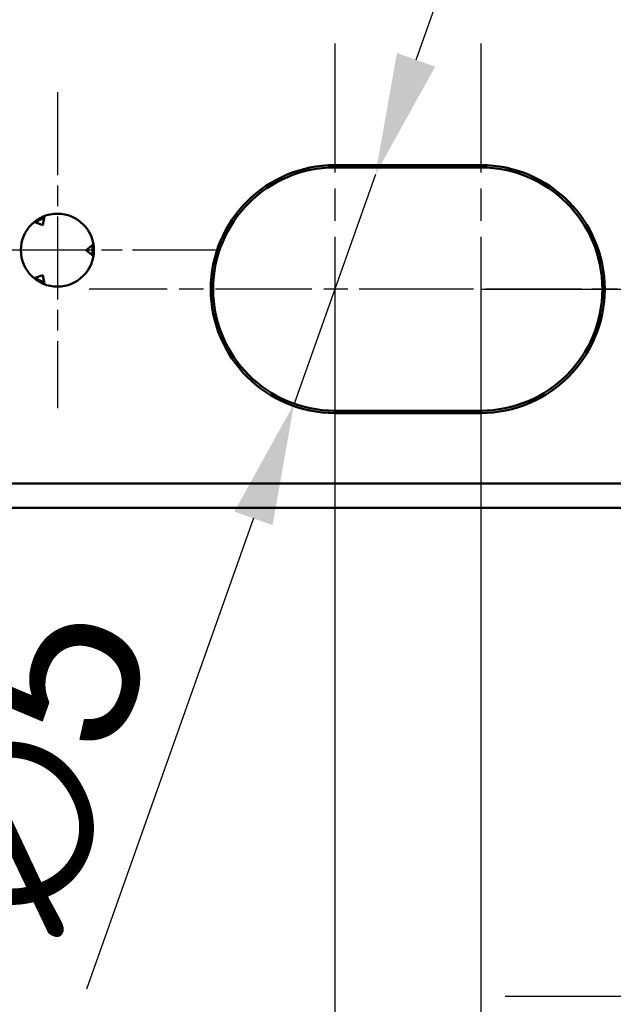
# Model space of a CAD drawing. Header units: millimetres. Extents: x -201 to 158, y 22 to 322.
# Tile 5 of 40: x -154 to -142, y 219 to 240. Entities that reach past the tile are written whole.
import ezdxf

# ---------------------------------------------------------------- set-up
doc = ezdxf.new("R2010")
doc.units = ezdxf.units.MM
doc.linetypes.add('CHAIN', pattern=[0.3543, 0.2362, -0.0295, 0.0591, -0.0295])
for name, color, linetype, lineweight in [('Bemaßungen(DIN)', 179, 'Continuous', 25), ('Mittelpunktmarkierung(DIN)', 179, 'Continuous', 25), ('Sichtbare Kanten(DIN)', 179, 'Continuous', 50)]:
    doc.layers.add(name, color=color, linetype=linetype, lineweight=lineweight)
doc.styles.add('STANDARD-BSI~0', font='arial.ttf')
doc.dimstyles.new('Katalogzeichnungen', dxfattribs={"dimtxt": 3.5, "dimasz": 2.5, "dimexe": 2, "dimexo": 0, "dimgap": 0.8, "dimtad": 1, "dimrnd": 1e-08, "dimdsep": 46, "dimtxsty": 'STANDARD-BSI~0', "dimcen": 0.09, "dimdle": 10, "dimclrd": 250, "dimclre": 250, "dimclrt": 250, "dimazin": 2, "dimtfac": 1, "dimtmove": 0, "dimatfit": 3, "dimfxl": 1, "dimtolj": 1, "dimtzin": 0, "dimlwd": 25, "dimlwe": 25, "dimarcsym": 0})

# ---------------------------------------------------------------- blocks, each defined once
blk = doc.blocks.new('*D7')
at = {"layer": 'Bemaßungen(DIN)', "color": 250, "linetype": 'Continuous', "lineweight": 25}
for p, q in [((-115.807, 236.51), (-115.807, 239.01)), ((-144.815, 234.01), (-113.807, 234.01)), ((-115.807, 234.01), (-115.807, 229.51)), ((-137.173, 229.51), (-113.807, 229.51)), ((-115.807, 227.01), (-115.807, 216.371))]:
    blk.add_line(p, q, dxfattribs=at)
at = {"layer": 'Bemaßungen(DIN)', "color": 250, "linetype": 'Continuous'}
for points in [[(-116.224, 236.51), (-115.391, 236.51), (-115.807, 234.01)], [(-116.224, 227.01), (-115.391, 227.01), (-115.807, 229.51)]]:
    blk.add_solid(points, dxfattribs=at)
at = {"layer": 'Defpoints', "color": 0, "linetype": 'Continuous'}
for p in [(-144.815, 234.01), (-137.173, 229.51), (-115.807, 229.51)]:
    blk.add_point(p, dxfattribs=at)
at = {"layer": 'Bemaßungen(DIN)', "color": 250, "linetype": 'Continuous', "lineweight": 25, "insert": (-120.167, 217.171), "char_height": 3.5, "attachment_point": 1, "rotation": 90, "style": 'STANDARD-BSI~0'}
blk.add_mtext('\\A1;4.5', dxfattribs=at)
blk = doc.blocks.new('*D8')
at = {"layer": 'Bemaßungen(DIN)', "color": 250, "linetype": 'Continuous', "lineweight": 25}
for p, q in [((-133.315, 231.51), (-133.315, 217.465)), ((-139.315, 228.929), (-139.315, 217.465)), ((-141.815, 219.465), (-144.315, 219.465)), ((-139.315, 219.465), (-133.315, 219.465)), ((-130.815, 219.465), (-128.315, 219.465))]:
    blk.add_line(p, q, dxfattribs=at)
at = {"layer": 'Bemaßungen(DIN)', "color": 250, "linetype": 'Continuous'}
for points in [[(-141.815, 219.882), (-141.815, 219.049), (-139.315, 219.465)], [(-130.815, 219.882), (-130.815, 219.049), (-133.315, 219.465)]]:
    blk.add_solid(points, dxfattribs=at)
at = {"layer": 'Defpoints', "color": 0, "linetype": 'Continuous'}
for p in [(-133.315, 231.51), (-139.315, 228.929), (-133.315, 219.465)]:
    blk.add_point(p, dxfattribs=at)
at = {"layer": 'Bemaßungen(DIN)', "color": 250, "linetype": 'Continuous', "lineweight": 25, "insert": (-137.471, 223.839), "char_height": 3.5, "attachment_point": 1, "style": 'STANDARD-BSI~0'}
blk.add_mtext('\\A1;6', dxfattribs=at)
blk = doc.blocks.new('*D9')
at = {"layer": 'Bemaßungen(DIN)', "color": 250, "linetype": 'Continuous', "lineweight": 25}
for p, q in [((-144.815, 234.01), (-144.815, 208.583)), ((-133.315, 231.51), (-133.315, 208.583)), ((-135.815, 210.583), (-142.315, 210.583))]:
    blk.add_line(p, q, dxfattribs=at)
at = {"layer": 'Bemaßungen(DIN)', "color": 250, "linetype": 'Continuous'}
for points in [[(-142.315, 210.999), (-142.315, 210.166), (-144.815, 210.583)], [(-135.815, 210.999), (-135.815, 210.166), (-133.315, 210.583)]]:
    blk.add_solid(points, dxfattribs=at)
at = {"layer": 'Defpoints', "color": 0, "linetype": 'Continuous'}
for p in [(-144.815, 234.01), (-133.315, 231.51), (-144.815, 210.583)]:
    blk.add_point(p, dxfattribs=at)
at = {"layer": 'Bemaßungen(DIN)', "color": 250, "linetype": 'Continuous', "lineweight": 25, "insert": (-143.46, 214.957), "char_height": 3.5, "attachment_point": 1, "style": 'STANDARD-BSI~0'}
blk.add_mtext('\\A1;11.5', dxfattribs=at)
blk = doc.blocks.new('*D10')
at = {"layer": 'Bemaßungen(DIN)', "color": 250, "linetype": 'Continuous', "lineweight": 25}
for p, q in [((-147.815, 234.01), (-147.815, 201.356)), ((-144.815, 234.01), (-144.815, 201.356)), ((-150.315, 203.356), (-156.707, 203.356)), ((-144.815, 203.356), (-147.815, 203.356)), ((-142.315, 203.356), (-139.815, 203.356))]:
    blk.add_line(p, q, dxfattribs=at)
at = {"layer": 'Bemaßungen(DIN)', "color": 250, "linetype": 'Continuous'}
for points in [[(-150.315, 203.772), (-150.315, 202.939), (-147.815, 203.356)], [(-142.315, 203.772), (-142.315, 202.939), (-144.815, 203.356)]]:
    blk.add_solid(points, dxfattribs=at)
at = {"layer": 'Defpoints', "color": 0, "linetype": 'Continuous'}
for p in [(-147.815, 234.01), (-144.815, 234.01), (-147.815, 203.356)]:
    blk.add_point(p, dxfattribs=at)
at = {"layer": 'Bemaßungen(DIN)', "color": 250, "linetype": 'Continuous', "lineweight": 25, "insert": (-155.907, 207.732), "char_height": 3.5, "attachment_point": 1, "style": 'STANDARD-BSI~0'}
blk.add_mtext('\\A1;3', dxfattribs=at)
blk = doc.blocks.new('*D11')
at = {"layer": 'Bemaßungen(DIN)', "color": 250, "linetype": 'Continuous', "lineweight": 25}
for p, q in [((-146.145, 238.723), (-145.31, 241.079)), ((-146.98, 236.366), (-148.651, 231.654)), ((-149.486, 229.297), (-152.918, 219.617))]:
    blk.add_line(p, q, dxfattribs=at)
at = {"layer": 'Bemaßungen(DIN)', "color": 250, "linetype": 'Continuous'}
for points in [[(-146.538, 238.862), (-145.752, 238.583), (-146.98, 236.366)], [(-149.879, 229.436), (-149.093, 229.158), (-148.651, 231.654)]]:
    blk.add_solid(points, dxfattribs=at)
at = {"layer": 'Defpoints', "color": 0, "linetype": 'Continuous'}
for p in [(-146.98, 236.366), (-148.651, 231.654)]:
    blk.add_point(p, dxfattribs=at)
at = {"layer": 'Bemaßungen(DIN)', "color": 250, "linetype": 'Continuous', "lineweight": 25, "insert": (-156.958, 221.897), "char_height": 3.5, "attachment_point": 1, "rotation": 70.4816, "style": 'STANDARD-BSI~0'}
blk.add_mtext('\\A1;∅5', dxfattribs=at)
blk = doc.blocks.new('*D18')
at = {"layer": 'Bemaßungen(DIN)', "color": 250, "linetype": 'Continuous', "lineweight": 25}
for p, q in [((-163.315, 234.51), (-163.315, 192.934)), ((-133.315, 231.51), (-133.315, 192.934)), ((-135.815, 194.934), (-160.815, 194.934))]:
    blk.add_line(p, q, dxfattribs=at)
at = {"layer": 'Bemaßungen(DIN)', "color": 250, "linetype": 'Continuous'}
for points in [[(-160.815, 195.351), (-160.815, 194.518), (-163.315, 194.934)], [(-135.815, 195.351), (-135.815, 194.518), (-133.315, 194.934)]]:
    blk.add_solid(points, dxfattribs=at)
at = {"layer": 'Defpoints', "color": 0, "linetype": 'Continuous'}
for p in [(-163.315, 234.51), (-133.315, 231.51), (-163.315, 194.934)]:
    blk.add_point(p, dxfattribs=at)
at = {"layer": 'Bemaßungen(DIN)', "color": 250, "linetype": 'Continuous', "lineweight": 25, "insert": (-150.815, 199.311), "char_height": 3.5, "attachment_point": 1, "style": 'STANDARD-BSI~0'}
blk.add_mtext('\\A1;30', dxfattribs=at)

msp = doc.modelspace()

# ---------------------------------------------------------------- linework, layer by layer
at = {"layer": 'Mittelpunktmarkierung(DIN)', "linetype": 'CHAIN', "ltscale": 11.218645}
for p, q in [((-147.8155, 239.0579), (-147.8155, 228.9619)), ((-144.8155, 239.0579), (-144.8155, 228.9619))]:
    msp.add_line(p, q, dxfattribs=at)
at = {"layer": 'Mittelpunktmarkierung(DIN)', "linetype": 'CHAIN', "ltscale": 7.222748}
for p, q in [((-153.5155, 238.0599), (-153.5155, 231.5599)), ((-150.2655, 234.8099), (-156.7655, 234.8099))]:
    msp.add_line(p, q, dxfattribs=at)
at = {"layer": 'Mittelpunktmarkierung(DIN)', "linetype": 'CHAIN', "ltscale": 8.387291}
for p, q in [((-145.3155, 234.0099), (-152.8635, 234.0099)), ((-139.7675, 234.0099), (-147.3155, 234.0099))]:
    msp.add_line(p, q, dxfattribs=at)
at = {"layer": 'Mittelpunktmarkierung(DIN)', "linetype": 'CHAIN', "ltscale": 8.423734}
msp.add_line((-136.8155, 234.0099), (-144.3963, 234.0099), dxfattribs=at)
at = {"layer": 'Sichtbare Kanten(DIN)'}
for p, q in [((-144.8155, 236.5579), (-147.8155, 236.5579)), ((-147.8155, 236.5579), (-147.8155, 236.5099)), ((-144.8155, 236.5579), (-147.8155, 236.5579)), ((-144.8155, 236.5579), (-147.8155, 236.5579)), ((-147.8155, 236.5099), (-147.8155, 236.5579)), ((-147.8155, 236.5579), (-147.8155, 236.5099)), ((-144.8155, 236.5099), (-147.8155, 236.5099)), ((-144.8155, 236.5099), (-147.8155, 236.5099)), ((-144.8155, 236.5099), (-144.8155, 236.5579)), ((-144.8155, 236.5099), (-144.8155, 236.5579)), ((-144.8155, 236.5099), (-144.8155, 236.5579)), ((-153.8122, 235.3239), (-153.7792, 235.5111)), ((-153.8122, 235.3239), (-153.7792, 235.5111)), ((-153.8122, 235.3239), (-153.7792, 235.5111)), ((-153.9909, 235.3889), (-153.8122, 235.3239)), ((-153.9909, 235.3889), (-153.8122, 235.3239)), ((-153.9909, 235.3889), (-153.8122, 235.3239)), ((-152.7764, 234.9321), (-152.922, 234.8099)), ((-152.7764, 234.9321), (-152.922, 234.8099)), ((-152.922, 234.8099), (-152.7764, 234.6877)), ((-152.922, 234.8099), (-152.7764, 234.6877)), ((-153.8122, 234.296), (-153.9909, 234.231)), ((-153.8122, 234.296), (-153.9909, 234.231)), ((-153.7792, 234.1088), (-153.8122, 234.296)), ((-153.7792, 234.1088), (-153.8122, 234.296)), ((-153.7792, 234.1088), (-153.8122, 234.296)), ((-147.8155, 231.5099), (-147.8155, 231.4619)), ((-144.8155, 231.5099), (-147.8155, 231.5099)), ((-147.8155, 231.4619), (-147.8155, 231.5099)), ((-147.8155, 231.5099), (-147.8155, 231.4619)), ((-144.8155, 231.5099), (-147.8155, 231.5099)), ((-147.8155, 231.4619), (-144.8155, 231.4619)), ((-147.8155, 231.4619), (-144.8155, 231.4619)), ((-144.8155, 231.4619), (-147.8155, 231.4619)), ((-144.8155, 231.4619), (-144.8155, 231.5099)), ((-144.8155, 231.4619), (-144.8155, 231.5099)), ((-144.8155, 231.4619), (-144.8155, 231.5099)), ((-137.488, 230.0099), (-158.3155, 230.0099)), ((-137.488, 230.0099), (-158.3155, 230.0099)), ((-137.488, 230.0099), (-158.3155, 230.0099)), ((-158.3155, 229.5099), (-137.1727, 229.5099)), ((-158.3155, 229.5099), (-137.1727, 229.5099))]:
    msp.add_line(p, q, dxfattribs=at)
msp.add_circle((-153.5155, 234.8099), 0.75, dxfattribs=at)
msp.add_circle((-153.5155, 234.8099), 0.75, dxfattribs=at)
msp.add_circle((-153.5155, 234.8099), 0.75, dxfattribs=at)
msp.add_circle((-153.5155, 234.8099), 0.75, dxfattribs=at)
for centre, radius, start, end in [((-147.8155, 234.0099), 2.548, 90, 270), ((-147.8155, 234.0099), 2.548, 90, 270), ((-147.8155, 234.0099), 2.548, 90, 270), ((-147.8155, 234.0099), 2.548, 90, 270), ((-147.8155, 234.0099), 2.5, 90, 270), ((-147.8155, 234.0099), 2.5, 90, 270), ((-147.8155, 234.0099), 2.5, 90, 270), ((-144.8155, 234.0099), 2.548, 270, 90), ((-144.8155, 234.0099), 2.548, 270, 90), ((-144.8155, 234.0099), 2.548, 270, 90), ((-144.8155, 234.0099), 2.548, 270, 90), ((-144.8155, 234.0099), 2.5, 270, 90), ((-144.8155, 234.0099), 2.5, 270, 90), ((-144.8155, 234.0099), 2.5, 270, 90), ((-153.5158, 234.8099), 0.7198, 111.97804, 127.98781), ((-153.5158, 234.8099), 0.7198, 111.97804, 127.98781), ((-153.5158, 234.8099), 0.7198, 111.97804, 127.98781), ((-153.5158, 234.8099), 0.7198, 352.01993, 7.98007), ((-153.5158, 234.8099), 0.7198, 352.01993, 7.98007), ((-153.5158, 234.8099), 0.7198, 352.01993, 7.98007), ((-153.5158, 234.8099), 0.7198, 232.01219, 248.02196), ((-153.5158, 234.8099), 0.7198, 232.01219, 248.02196), ((-153.5158, 234.8099), 0.7198, 232.01219, 248.02196)]:
    msp.add_arc(centre, radius, start, end, dxfattribs=at)

# ---------------------------------------------------------------- dimensions: what is measured, and where the dimension line sits
at = {"layer": 'Bemaßungen(DIN)', "color": 250, "linetype": 'Continuous', "lineweight": 25}
dim = msp.add_diameter_dim_2p(p1=(-146.9802, 236.3663), p2=(-148.6507, 231.6536), dimstyle='Katalogzeichnungen', override={"dimdec": 2, "dimlfac": 1, "dimtp": 0, "dimtm": 0, "dimtdec": 2, "dimatfit": 2}, dxfattribs=at)
dim.commit()
dim.dimension.update_dxf_attribs({"geometry": '*D11', "text_midpoint": (-151.6266, 223.2587), "dimtype": 163})
for base, p1, p2, angle, picture, middle in [((-115.8072, 229.5099), (-144.8155, 234.0099), (-137.1727, 229.5099), 270, '*D7', (-115.8072, 220.4403)), ((-147.8155, 203.3557), (-144.8155, 234.0099), (-147.8155, 234.0099), 180, '*D10', (-154.7615, 203.3557)), ((-133.3155, 219.4652), (-139.3155, 228.9292), (-133.3155, 231.5099), 180, '*D8', (-136.3155, 219.4652))]:
    dim = msp.add_linear_dim(base=base, p1=p1, p2=p2, angle=angle, dimstyle='Katalogzeichnungen', override={"dimdec": 2, "dimtp": 0, "dimtm": 0, "dimtdec": 2, "dimtofl": 1, "dimatfit": 1}, dxfattribs=at)
    dim.commit()
    dim.dimension.update_dxf_attribs({"geometry": picture, "text_midpoint": middle, "dimtype": 160})
for base, p2, picture, middle in [((-163.3155, 194.9342), (-163.3155, 234.5099), '*D18', (-148.3155, 194.9342)), ((-144.8155, 210.5825), (-144.8155, 234.0099), '*D9', (-139.0655, 210.5825))]:
    dim = msp.add_linear_dim(base=base, p1=(-133.3155, 231.5099), p2=p2, dimstyle='Katalogzeichnungen', override={"dimdec": 2, "dimtp": 0, "dimtm": 0, "dimtdec": 2, "dimtofl": 0, "dimatfit": 1}, dxfattribs=at)
    dim.commit()
    dim.dimension.update_dxf_attribs({"geometry": picture, "text_midpoint": middle, "dimtype": 160})

doc.saveas('drawing.dxf')
